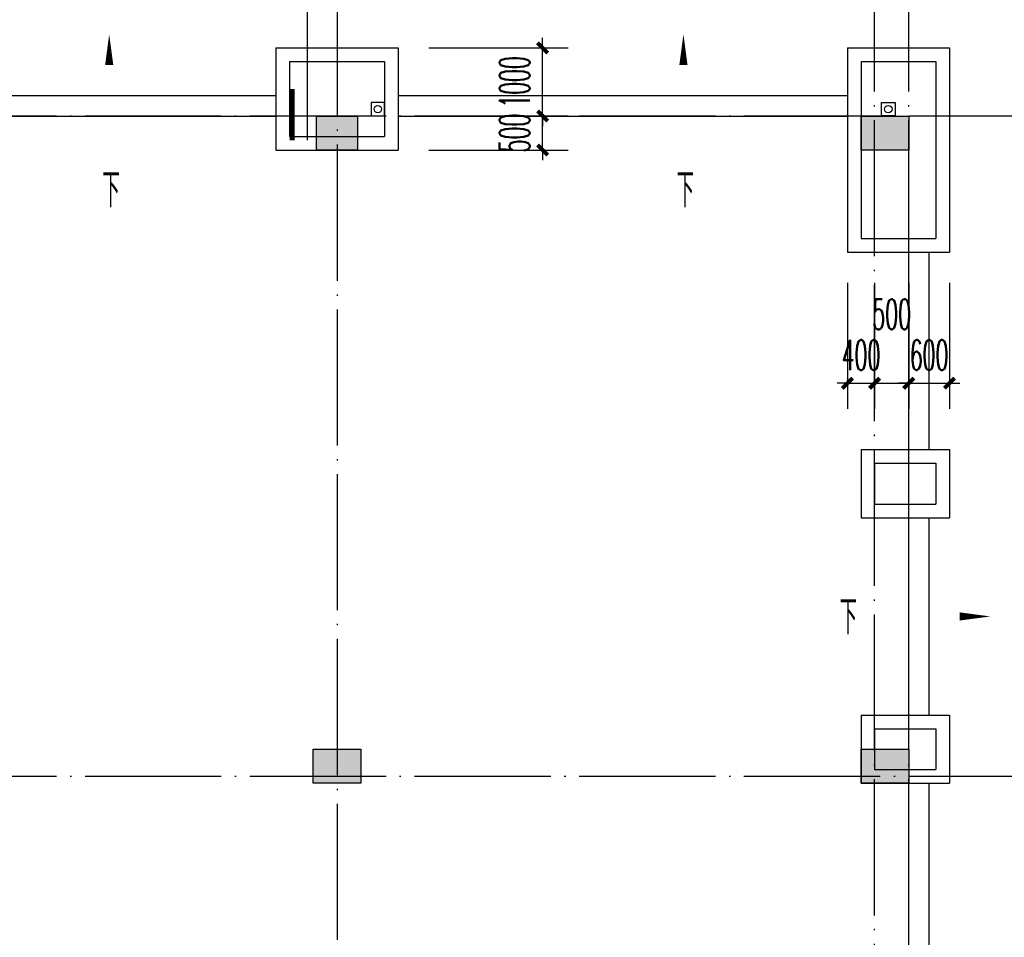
# Model space of a CAD drawing. Extents: x 1779708 to 7299578, y -1121471 to 88434.
# Tile 238 of 256: x 4385604 to 4400072, y -934906 to -921429. Entities that reach past the tile are written whole.
import ezdxf

# ---------------------------------------------------------------- set-up
doc = ezdxf.new("R2010")
doc.units = 0
doc.header["$LTSCALE"] = 1000
doc.header["$MEASUREMENT"] = 0
doc.linetypes.add('DASH', pattern=[0.35, 0.25, -0.1])
doc.linetypes.add('DOTE', pattern=[2.42, 2, -0.2, 0.02, -0.2])
doc.layers.get('0').update_dxf_attribs({"linetype": 'CONTINUOUS'})
doc.layers.get('Defpoints').update_dxf_attribs({"linetype": 'CONTINUOUS'})
for name, color, linetype in [('11111111111111111111111111111', 50, 'DASH'), ('DIM_IDEN', 3, 'CONTINUOUS'), ('DIM_SYMB', 3, 'CONTINUOUS'), ('DIM_污水', 3, 'CONTINUOUS'), ('DOTE', 1, 'DOTE'), ('P_PS_DIM', 1, 'CONTINUOUS'), ('PUB_DIM', 3, 'CONTINUOUS'), ('PUB_TEXT', 7, 'CONTINUOUS'), ('STAIR', 2, 'CONTINUOUS'), ('WALL', 255, 'CONTINUOUS'), ('墙柱', 2, 'CONTINUOUS'), ('室外构件', 4, 'CONTINUOUS')]:
    doc.layers.add(name, color=color, linetype=linetype)
doc.styles.add('_TCH_DIM', font='SIMPLEX.shx', dxfattribs={"width": 0.7, "bigfont": 'GBCBIG.shx'})
doc.styles.add('_TCH_DIM_T3', font='SIMPLEX.shx', dxfattribs={"width": 0.494118, "bigfont": 'GBCBIG.shx'})
doc.dimstyles.new('_TCH_ARCH&&150', dxfattribs={"dimtxt": 446.25, "dimasz": 150, "dimexe": 375, "dimexo": 450, "dimgap": 189.375, "dimtad": 1, "dimdec": 0, "dimzin": 0, "dimdsep": 46, "dimtxsty": '_TCH_DIM_T3', "dimblk": 'ARCHTICK', "dimcen": 0.09, "dimdle": 225, "dimclrt": 7, "dimazin": 2, "dimtfac": 1, "dimtdec": 0, "dimtix": 1, "dimtmove": 2, "dimatfit": 3, "dimfxl": 250, "dimtolj": 1, "dimtzin": 0, "dimarcsym": 0})

# ---------------------------------------------------------------- blocks, each defined once
blk = doc.blocks.new('A$C159220C3')
at = {"layer": 'DOTE'}
for p, q in [((76400, 149200), (76400, 7200)), ((84300, 7200), (84300, 149200)), ((84800, 7200), (84800, 149200)), ((86800, 147200), (7200, 147200)), ((86800, 137500), (7200, 137500))]:
    blk.add_line(p, q, dxfattribs=at)
blk = doc.blocks.new('a1')
at = {"layer": '11111111111111111111111111111'}
for p, q in [((59122, 49136), (59122, 48936)), ((59322, 49136), (59122, 49136)), ((59322, 48936), (59322, 49136)), ((59122, 48936), (59322, 48936))]:
    blk.add_line(p, q, dxfattribs=at)
blk = doc.blocks.new('_ArchTick')
at = {"color": 0, "linetype": 'ByBlock', "const_width": 0.4}
blk.add_lwpolyline([(-0.5, -0.5), (0.5, 0.5)], dxfattribs=at)
blk = doc.blocks.new('*D5372')
at = {"layer": 'Defpoints', "color": 0, "transparency": 16777216}
for p in [(4391167, -922843), (4393288, -922843), (4391167, -923343)]:
    blk.add_point(p, dxfattribs=at)
at = {"layer": 'PUB_DIM', "color": 0, "lineweight": -2, "transparency": 16777216}
for p, q in [((4393288, -922843), (4393288, -922693)), ((4391617, -922843), (4393663, -922843)), ((4393288, -923343), (4393288, -922843)), ((4391617, -923343), (4393663, -923343)), ((4393288, -923343), (4393288, -923493))]:
    blk.add_line(p, q, dxfattribs=at)
at = {"layer": 'PUB_DIM', "color": 0, "lineweight": -2, "transparency": 16777216, "xscale": 150, "yscale": 150, "zscale": 150}
for p, rotation in [((4393288, -922843), 270), ((4393288, -923343), 90)]:
    blk.add_blockref('_ArchTick', p, dxfattribs=dict(at, rotation=rotation))
at = {"layer": 'PUB_DIM', "color": 7, "transparency": 16777216, "insert": (4392876, -923093), "char_height": 446.2, "attachment_point": 5, "rotation": 90, "style": '_TCH_DIM_T3'}
blk.add_mtext('\\A1;500', dxfattribs=at)
blk = doc.blocks.new('*D5373')
at = {"layer": 'Defpoints', "color": 0, "transparency": 16777216}
for p in [(4391167, -921843), (4393288, -921843), (4391167, -922843)]:
    blk.add_point(p, dxfattribs=at)
at = {"layer": 'PUB_DIM', "color": 0, "lineweight": -2, "transparency": 16777216}
for p, q in [((4393288, -921843), (4393288, -921693)), ((4391617, -921843), (4393663, -921843)), ((4393288, -922843), (4393288, -921843)), ((4391617, -922843), (4393663, -922843)), ((4393288, -922843), (4393288, -922993))]:
    blk.add_line(p, q, dxfattribs=at)
at = {"layer": 'PUB_DIM', "color": 0, "lineweight": -2, "transparency": 16777216, "xscale": 150, "yscale": 150, "zscale": 150}
for p, rotation in [((4393288, -921843), 270), ((4393288, -922843), 90)]:
    blk.add_blockref('_ArchTick', p, dxfattribs=dict(at, rotation=rotation))
at = {"layer": 'PUB_DIM', "color": 7, "transparency": 16777216, "insert": (4392876, -922343), "char_height": 446.2, "attachment_point": 5, "rotation": 90, "style": '_TCH_DIM_T3'}
blk.add_mtext('\\A1;1000', dxfattribs=at)
blk = doc.blocks.new('*D5376')
at = {"layer": 'Defpoints', "color": 0, "transparency": 16777216}
for p in [(4398667, -924843), (4399267, -924843), (4399267, -926768)]:
    blk.add_point(p, dxfattribs=at)
at = {"layer": 'PUB_DIM', "color": 0, "lineweight": -2, "transparency": 16777216}
for p, q in [((4398667, -925293), (4398667, -927143)), ((4399267, -925293), (4399267, -927143)), ((4398667, -926768), (4398517, -926768)), ((4398667, -926768), (4399267, -926768)), ((4399267, -926768), (4399417, -926768))]:
    blk.add_line(p, q, dxfattribs=at)
at = {"layer": 'PUB_DIM', "color": 0, "lineweight": -2, "transparency": 16777216, "xscale": 150, "yscale": 150, "zscale": 150}
blk.add_blockref('_ArchTick', (4398667, -926768), dxfattribs=at)
at = {"layer": 'PUB_DIM', "color": 0, "lineweight": -2, "transparency": 16777216, "xscale": 150, "yscale": 150, "zscale": 150, "rotation": 180}
blk.add_blockref('_ArchTick', (4399267, -926768), dxfattribs=at)
at = {"layer": 'PUB_DIM', "color": 7, "transparency": 16777216, "insert": (4398967, -926355), "char_height": 446.2, "attachment_point": 5, "style": '_TCH_DIM_T3'}
blk.add_mtext('\\A1;600', dxfattribs=at)
blk = doc.blocks.new('*D5377')
at = {"layer": 'Defpoints', "color": 0, "transparency": 16777216}
for p in [(4398167, -924843), (4398667, -924843), (4398667, -926768)]:
    blk.add_point(p, dxfattribs=at)
at = {"layer": 'PUB_DIM', "color": 0, "lineweight": -2, "transparency": 16777216}
for p, q in [((4398167, -925293), (4398167, -927143)), ((4398667, -925293), (4398667, -927143)), ((4397942, -926768), (4398892, -926768))]:
    blk.add_line(p, q, dxfattribs=at)
at = {"layer": 'PUB_DIM', "color": 0, "lineweight": -2, "transparency": 16777216, "xscale": 150, "yscale": 150, "zscale": 150, "rotation": 180}
blk.add_blockref('_ArchTick', (4398167, -926768), dxfattribs=at)
at = {"layer": 'PUB_DIM', "color": 0, "lineweight": -2, "transparency": 16777216, "xscale": 150, "yscale": 150, "zscale": 150}
blk.add_blockref('_ArchTick', (4398667, -926768), dxfattribs=at)
at = {"layer": 'PUB_DIM', "color": 7, "transparency": 16777216, "insert": (4398417, -925755), "char_height": 446.2, "attachment_point": 5, "style": '_TCH_DIM_T3'}
blk.add_mtext('\\A1;500', dxfattribs=at)
blk = doc.blocks.new('*D5378')
at = {"layer": 'Defpoints', "color": 0, "transparency": 16777216}
for p in [(4397767, -924843), (4398167, -924843), (4398167, -926768)]:
    blk.add_point(p, dxfattribs=at)
at = {"layer": 'PUB_DIM', "color": 0, "lineweight": -2, "transparency": 16777216}
for p, q in [((4397767, -925293), (4397767, -927143)), ((4398167, -925293), (4398167, -927143)), ((4397767, -926768), (4397617, -926768)), ((4397767, -926768), (4398167, -926768)), ((4398167, -926768), (4398317, -926768))]:
    blk.add_line(p, q, dxfattribs=at)
at = {"layer": 'PUB_DIM', "color": 0, "lineweight": -2, "transparency": 16777216, "xscale": 150, "yscale": 150, "zscale": 150}
blk.add_blockref('_ArchTick', (4397767, -926768), dxfattribs=at)
at = {"layer": 'PUB_DIM', "color": 0, "lineweight": -2, "transparency": 16777216, "xscale": 150, "yscale": 150, "zscale": 150, "rotation": 180}
blk.add_blockref('_ArchTick', (4398167, -926768), dxfattribs=at)
at = {"layer": 'PUB_DIM', "color": 7, "transparency": 16777216, "insert": (4397967, -926355), "char_height": 446.2, "attachment_point": 5, "style": '_TCH_DIM_T3'}
blk.add_mtext('\\A1;400', dxfattribs=at)

msp = doc.modelspace()

# ---------------------------------------------------------------- hatches: boundary and pattern name
at = {"layer": '墙柱'}
h = msp.add_hatch(color=256, dxfattribs=at)
h.paths.add_polyline_path([(4323067.1, -1009843.3), (4324067.1, -1009843.3), (4324067.1, -1010343.3), (4323067.1, -1010343.3)])
h.paths.add_polyline_path([(4323067.1, -1016093.3), (4324067.1, -1016093.3), (4324067.1, -1016593.3), (4323067.1, -1016593.3)])
h.paths.add_polyline_path([(4323067.1, -1022643.3), (4324067.1, -1022643.3), (4324067.1, -1023143.3), (4323067.1, -1023143.3)])
h.paths.add_polyline_path([(4397967.1, -1051543.3), (4398667.1, -1051543.3), (4398667.1, -1051043.3), (4397967.1, -1051043.3)])
h.paths.add_polyline_path([(4347917.1, -1019143.3), (4348617.1, -1019143.3), (4348617.1, -1019643.3), (4347917.1, -1019643.3)])
h.paths.add_polyline_path([(4389917.1, -1051543.3), (4390617.1, -1051543.3), (4390617.1, -1051043.3), (4389917.1, -1051043.3)])
h.paths.add_polyline_path([(4347917.1, -1051543.3), (4348617.1, -1051543.3), (4348617.1, -1051043.3), (4347917.1, -1051043.3)])
h.paths.add_polyline_path([(4323567.1, -1028493.3), (4324067.1, -1028493.3), (4324067.1, -1028993.3), (4323567.1, -1028993.3)])
h.paths.add_polyline_path([(4350197.1, -1045743.3), (4350197.1, -1045443.3), (4349297.1, -1045443.3), (4349297.1, -1045743.3)])
h.paths.add_polyline_path([(4377567.1, -1060843.3), (4378067.1, -1060843.3), (4378067.1, -1060343.3), (4377567.1, -1060343.3)])
h.paths.add_polyline_path([(4339667.1, -1009843.3), (4340167.1, -1009843.3), (4340167.1, -1010343.3), (4339667.1, -1010343.3)])
h.paths.add_polyline_path([(4347967.1, -1009843.3), (4348567.1, -1009843.3), (4348567.1, -1010343.3), (4347967.1, -1010343.3)])
h.paths.add_polyline_path([(4365067.1, -1019043.3), (4365667.1, -1019043.3), (4365667.1, -1019643.3), (4365067.1, -1019643.3)])
h.paths.add_polyline_path([(4381567.1, -1027843.3), (4382167.1, -1027843.3), (4382167.1, -1028443.3), (4381567.1, -1028443.3)])
h.paths.add_polyline_path([(4336067.1, -1015993.3), (4336567.1, -1015993.3), (4336567.1, -1016693.3), (4336067.1, -1016693.3)])
h.paths.add_polyline_path([(4389767.1, -1023743.3), (4390267.1, -1023743.3), (4390267.1, -1024243.3), (4389767.1, -1024243.3)])
h.paths.add_polyline_path([(4339567.1, -1048043.3), (4340167.1, -1048043.3), (4340167.1, -1047543.3), (4339567.1, -1047543.3)])
h.paths.add_polyline_path([(4343767.1, -1041443.3), (4344267.1, -1041443.3), (4344267.1, -1040943.3), (4343767.1, -1040943.3)])
h.paths.add_polyline_path([(4343767.1, -1034843.3), (4344267.1, -1034843.3), (4344267.1, -1034343.3), (4343767.1, -1034343.3)])
h.paths.add_polyline_path([(4336067.1, -1029093.3), (4336567.1, -1029093.3), (4336567.1, -1028393.3), (4336067.1, -1028393.3)])
h.paths.add_polyline_path([(4343767.1, -1022643.3), (4344267.1, -1022643.3), (4344267.1, -1023143.3), (4343767.1, -1023143.3)])
h.paths.add_polyline_path([(4336067.1, -1009843.3), (4336567.1, -1009843.3), (4336567.1, -1010343.3), (4336067.1, -1010343.3)])
h.paths.add_polyline_path([(4377967.1, -1036343.3), (4377467.1, -1036343.3), (4377467.1, -1035843.3), (4377967.1, -1035843.3)])
h.paths.add_polyline_path([(4397967.1, -1019143.3), (4398667.1, -1019143.3), (4398667.1, -1019643.3), (4397967.1, -1019643.3)])
h.paths.add_polyline_path([(4331467.1, -1048043.3), (4331967.1, -1048043.3), (4331967.1, -1047543.3), (4331467.1, -1047543.3)])
h.paths.add_polyline_path([(4389917.1, -1036443.3), (4390617.1, -1036443.3), (4390617.1, -1035843.3), (4389917.1, -1035843.3)])
h.paths.add_polyline_path([(4397967.1, -1035843.3), (4398667.1, -1035843.3), (4398667.1, -1036443.3), (4397967.1, -1036443.3)])
h.paths.add_polyline_path([(4381567.1, -1035843.3), (4382167.1, -1035843.3), (4382167.1, -1036443.3), (4381567.1, -1036443.3)])
h.paths.add_polyline_path([(4389767.1, -1027943.3), (4390267.1, -1027943.3), (4390267.1, -1028443.3), (4389767.1, -1028443.3)])
h.paths.add_polyline_path([(4377467.1, -1027943.3), (4377967.1, -1027943.3), (4377967.1, -1028443.3), (4377467.1, -1028443.3)])
h.paths.add_polyline_path([(4373217.1, -1048043.3), (4373717.1, -1048043.3), (4373717.1, -1047543.3), (4373217.1, -1047543.3)])
h.paths.add_polyline_path([(4369267.1, -1009843.3), (4369767.1, -1009843.3), (4369767.1, -1010343.3), (4369267.1, -1010343.3)])
h.paths.add_polyline_path([(4365567.1, -1022643.3), (4365067.1, -1022643.3), (4365067.1, -1023143.3), (4365567.1, -1023143.3)])
h.paths.add_polyline_path([(4365567.1, -1009843.3), (4365067.1, -1009843.3), (4365067.1, -1010343.3), (4365567.1, -1010343.3)])
h.paths.add_polyline_path([(4347967.1, -1022643.3), (4348467.1, -1022643.3), (4348467.1, -1023143.3), (4347967.1, -1023143.3)])
h.paths.add_polyline_path([(4343767.1, -1028993.3), (4344267.1, -1028993.3), (4344267.1, -1028493.3), (4343767.1, -1028493.3)])
h.paths.add_polyline_path([(4336067.1, -1023343.3), (4336567.1, -1023343.3), (4336567.1, -1022643.3), (4336067.1, -1022643.3)])
h.paths.add_polyline_path([(4339567.1, -1034843.3), (4340167.1, -1034843.3), (4340167.1, -1034343.3), (4339567.1, -1034343.3)])
h.paths.add_polyline_path([(4331167.1, -1034843.3), (4331767.1, -1034843.3), (4331767.1, -1034343.3), (4331167.1, -1034343.3)])
h.paths.add_polyline_path([(4323067.1, -1034843.3), (4324067.1, -1034843.3), (4324067.1, -1034343.3), (4323067.1, -1034343.3)])
h.paths.add_polyline_path([(4339567.1, -1041543.3), (4340167.1, -1041543.3), (4340167.1, -1040943.3), (4339567.1, -1040943.3)])
h.paths.add_polyline_path([(4331467.1, -1041543.3), (4331967.1, -1041543.3), (4331967.1, -1040943.3), (4331467.1, -1040943.3)])
h.paths.add_polyline_path([(4397967.1, -1022343.3), (4398667.1, -1022343.3), (4398667.1, -1022843.3), (4397967.1, -1022843.3)])
h.paths.add_polyline_path([(4398167.1, -1009843.3), (4398667.1, -1009843.3), (4398667.1, -1010343.3), (4398167.1, -1010343.3)])
h.paths.add_polyline_path([(4389917.1, -1018943.3), (4390617.1, -1018943.3), (4390617.1, -1019643.3), (4389917.1, -1019643.3)])
h.paths.add_polyline_path([(4389867.1, -1009843.3), (4390667.1, -1009843.3), (4390667.1, -1010343.3), (4389867.1, -1010343.3)])
h.paths.add_polyline_path([(4381517.1, -1018943.3), (4382217.1, -1018943.3), (4382217.1, -1019643.3), (4381517.1, -1019643.3)])
h.paths.add_polyline_path([(4381567.1, -1009843.3), (4382167.1, -1009843.3), (4382167.1, -1010343.3), (4381567.1, -1010343.3)])
h.paths.add_polyline_path([(4373217.1, -1022643.3), (4373717.1, -1022643.3), (4373717.1, -1023143.3), (4373217.1, -1023143.3)])
h.paths.add_polyline_path([(4373117.1, -1019143.3), (4373817.1, -1019143.3), (4373817.1, -1019643.3), (4373117.1, -1019643.3)])
h.paths.add_polyline_path([(4373217.1, -1009843.3), (4373717.1, -1009843.3), (4373717.1, -1010343.3), (4373217.1, -1010343.3)])
h.paths.add_polyline_path([(4356167.1, -1022643.3), (4356667.1, -1022643.3), (4356667.1, -1023143.3), (4356167.1, -1023143.3)])
h.paths.add_polyline_path([(4356067.1, -1019043.3), (4356667.1, -1019043.3), (4356667.1, -1019643.3), (4356067.1, -1019643.3)])
h.paths.add_polyline_path([(4339567.1, -1019043.3), (4340167.1, -1019043.3), (4340167.1, -1019643.3), (4339567.1, -1019643.3)])
h.paths.add_polyline_path([(4356167.1, -1009843.3), (4356667.1, -1009843.3), (4356667.1, -1010343.3), (4356167.1, -1010343.3)])
h.paths.add_polyline_path([(4389917.1, -1048043.3), (4390617.1, -1048043.3), (4390617.1, -1047443.3), (4389917.1, -1047443.3)])
h.paths.add_polyline_path([(4397967.1, -1060843.3), (4398667.1, -1060843.3), (4398667.1, -1060343.3), (4397967.1, -1060343.3)])
h.paths.add_polyline_path([(4389967.1, -1060843.3), (4390567.1, -1060843.3), (4390567.1, -1060343.3), (4389967.1, -1060343.3)])
h.paths.add_polyline_path([(4381567.1, -1048043.3), (4382167.1, -1048043.3), (4382167.1, -1047443.3), (4381567.1, -1047443.3)])
h.paths.add_polyline_path([(4381517.1, -1051543.3), (4382217.1, -1051543.3), (4382217.1, -1051043.3), (4381517.1, -1051043.3)])
h.paths.add_polyline_path([(4381617.1, -1060843.3), (4382117.1, -1060843.3), (4382117.1, -1060343.3), (4381617.1, -1060343.3)])
h.paths.add_polyline_path([(4373167.1, -1051643.3), (4373767.1, -1051643.3), (4373767.1, -1051043.3), (4373167.1, -1051043.3)])
h.paths.add_polyline_path([(4373167.1, -1060843.3), (4373767.1, -1060843.3), (4373767.1, -1060343.3), (4373167.1, -1060343.3)])
h.paths.add_polyline_path([(4365067.1, -1048043.3), (4365567.1, -1048043.3), (4365567.1, -1047543.3), (4365067.1, -1047543.3)])
h.paths.add_polyline_path([(4365067.1, -1051643.3), (4365667.1, -1051643.3), (4365667.1, -1051043.3), (4365067.1, -1051043.3)])
h.paths.add_polyline_path([(4356167.1, -1048043.3), (4356667.1, -1048043.3), (4356667.1, -1047543.3), (4356167.1, -1047543.3)])
h.paths.add_polyline_path([(4348127.1, -1048043.3), (4348727.1, -1048043.3), (4348727.1, -1047643.3), (4348127.1, -1047643.3)])
h.paths.add_polyline_path([(4356067.1, -1051643.3), (4356667.1, -1051643.3), (4356667.1, -1051043.3), (4356067.1, -1051043.3)])
h.paths.add_polyline_path([(4323067.1, -1048343.3), (4323767.1, -1048343.3), (4323767.1, -1047843.3), (4323067.1, -1047843.3)])
h.paths.add_polyline_path([(4323067.1, -1051543.3), (4323767.1, -1051543.3), (4323767.1, -1051043.3), (4323067.1, -1051043.3)])
h.paths.add_polyline_path([(4331117.1, -1051543.3), (4331817.1, -1051543.3), (4331817.1, -1051043.3), (4331117.1, -1051043.3)])
h.paths.add_polyline_path([(4339567.1, -1051643.3), (4340167.1, -1051643.3), (4340167.1, -1051043.3), (4339567.1, -1051043.3)])
h.paths.add_polyline_path([(4365067.1, -1060843.3), (4365567.1, -1060843.3), (4365567.1, -1060343.3), (4365067.1, -1060343.3)])
h.paths.add_polyline_path([(4356167.1, -1060843.3), (4356667.1, -1060843.3), (4356667.1, -1060343.3), (4356167.1, -1060343.3)])
h.paths.add_polyline_path([(4347967.1, -1060843.3), (4348567.1, -1060843.3), (4348567.1, -1060343.3), (4347967.1, -1060343.3)])
h.paths.add_polyline_path([(4339567.1, -1060843.3), (4340167.1, -1060843.3), (4340167.1, -1060343.3), (4339567.1, -1060343.3)])
h.paths.add_polyline_path([(4331117.1, -1060843.3), (4331817.1, -1060843.3), (4331817.1, -1060343.3), (4331117.1, -1060343.3)])
h.paths.add_polyline_path([(4323067.1, -1060843.3), (4323567.1, -1060843.3), (4323567.1, -1060343.3), (4323067.1, -1060343.3)])
h.paths.add_polyline_path([(4397967.1, -1048043.3), (4398667.1, -1048043.3), (4398667.1, -1047443.3), (4397967.1, -1047443.3)])
h.paths.add_polyline_path([(4323067.1, -973843.3), (4324067.1, -973843.3), (4324067.1, -973343.3), (4323067.1, -973343.3)])
h.paths.add_polyline_path([(4323067.1, -967593.3), (4324067.1, -967593.3), (4324067.1, -967093.3), (4323067.1, -967093.3)])
h.paths.add_polyline_path([(4323067.1, -961043.3), (4324067.1, -961043.3), (4324067.1, -960543.3), (4323067.1, -960543.3)])
h.paths.add_polyline_path([(4397967.1, -932143.3), (4398667.1, -932143.3), (4398667.1, -932643.3), (4397967.1, -932643.3)])
h.paths.add_polyline_path([(4347917.1, -964543.3), (4348617.1, -964543.3), (4348617.1, -964043.3), (4347917.1, -964043.3)])
h.paths.add_polyline_path([(4389917.1, -932143.3), (4390617.1, -932143.3), (4390617.1, -932643.3), (4389917.1, -932643.3)])
h.paths.add_polyline_path([(4347917.1, -932143.3), (4348617.1, -932143.3), (4348617.1, -932643.3), (4347917.1, -932643.3)])
h.paths.add_polyline_path([(4323567.1, -955193.3), (4324067.1, -955193.3), (4324067.1, -954693.3), (4323567.1, -954693.3)])
h.paths.add_polyline_path([(4350197.1, -937943.3), (4350197.1, -938243.3), (4349297.1, -938243.3), (4349297.1, -937943.3)])
h.paths.add_polyline_path([(4377567.1, -922843.3), (4378067.1, -922843.3), (4378067.1, -923343.3), (4377567.1, -923343.3)])
h.paths.add_polyline_path([(4339667.1, -973843.3), (4340167.1, -973843.3), (4340167.1, -973343.3), (4339667.1, -973343.3)])
h.paths.add_polyline_path([(4347967.1, -973843.3), (4348567.1, -973843.3), (4348567.1, -973343.3), (4347967.1, -973343.3)])
h.paths.add_polyline_path([(4365067.1, -964643.3), (4365667.1, -964643.3), (4365667.1, -964043.3), (4365067.1, -964043.3)])
h.paths.add_polyline_path([(4381567.1, -955843.3), (4382167.1, -955843.3), (4382167.1, -955243.3), (4381567.1, -955243.3)])
h.paths.add_polyline_path([(4336067.1, -967693.3), (4336567.1, -967693.3), (4336567.1, -966993.3), (4336067.1, -966993.3)])
h.paths.add_polyline_path([(4389767.1, -959943.3), (4390267.1, -959943.3), (4390267.1, -959443.3), (4389767.1, -959443.3)])
h.paths.add_polyline_path([(4339567.1, -935643.3), (4340167.1, -935643.3), (4340167.1, -936143.3), (4339567.1, -936143.3)])
h.paths.add_polyline_path([(4343767.1, -942243.3), (4344267.1, -942243.3), (4344267.1, -942743.3), (4343767.1, -942743.3)])
h.paths.add_polyline_path([(4343767.1, -948843.3), (4344267.1, -948843.3), (4344267.1, -949343.3), (4343767.1, -949343.3)])
h.paths.add_polyline_path([(4336067.1, -954593.3), (4336567.1, -954593.3), (4336567.1, -955293.3), (4336067.1, -955293.3)])
h.paths.add_polyline_path([(4343767.1, -961043.3), (4344267.1, -961043.3), (4344267.1, -960543.3), (4343767.1, -960543.3)])
h.paths.add_polyline_path([(4336067.1, -973843.3), (4336567.1, -973843.3), (4336567.1, -973343.3), (4336067.1, -973343.3)])
h.paths.add_polyline_path([(4377967.1, -947343.3), (4377467.1, -947343.3), (4377467.1, -947843.3), (4377967.1, -947843.3)])
h.paths.add_polyline_path([(4397967.1, -964543.3), (4398667.1, -964543.3), (4398667.1, -964043.3), (4397967.1, -964043.3)])
h.paths.add_polyline_path([(4331467.1, -935643.3), (4331967.1, -935643.3), (4331967.1, -936143.3), (4331467.1, -936143.3)])
h.paths.add_polyline_path([(4389917.1, -947243.3), (4390617.1, -947243.3), (4390617.1, -947843.3), (4389917.1, -947843.3)])
h.paths.add_polyline_path([(4397967.1, -947843.3), (4398667.1, -947843.3), (4398667.1, -947243.3), (4397967.1, -947243.3)])
h.paths.add_polyline_path([(4381567.1, -947843.3), (4382167.1, -947843.3), (4382167.1, -947243.3), (4381567.1, -947243.3)])
h.paths.add_polyline_path([(4389767.1, -955743.3), (4390267.1, -955743.3), (4390267.1, -955243.3), (4389767.1, -955243.3)])
h.paths.add_polyline_path([(4377467.1, -955743.3), (4377967.1, -955743.3), (4377967.1, -955243.3), (4377467.1, -955243.3)])
h.paths.add_polyline_path([(4373217.1, -935643.3), (4373717.1, -935643.3), (4373717.1, -936143.3), (4373217.1, -936143.3)])
h.paths.add_polyline_path([(4369267.1, -973843.3), (4369767.1, -973843.3), (4369767.1, -973343.3), (4369267.1, -973343.3)])
h.paths.add_polyline_path([(4365567.1, -961043.3), (4365067.1, -961043.3), (4365067.1, -960543.3), (4365567.1, -960543.3)])
h.paths.add_polyline_path([(4365567.1, -973843.3), (4365067.1, -973843.3), (4365067.1, -973343.3), (4365567.1, -973343.3)])
h.paths.add_polyline_path([(4347967.1, -961043.3), (4348467.1, -961043.3), (4348467.1, -960543.3), (4347967.1, -960543.3)])
h.paths.add_polyline_path([(4343767.1, -954693.3), (4344267.1, -954693.3), (4344267.1, -955193.3), (4343767.1, -955193.3)])
h.paths.add_polyline_path([(4336067.1, -960343.3), (4336567.1, -960343.3), (4336567.1, -961043.3), (4336067.1, -961043.3)])
h.paths.add_polyline_path([(4339567.1, -948843.3), (4340167.1, -948843.3), (4340167.1, -949343.3), (4339567.1, -949343.3)])
h.paths.add_polyline_path([(4331167.1, -948843.3), (4331767.1, -948843.3), (4331767.1, -949343.3), (4331167.1, -949343.3)])
h.paths.add_polyline_path([(4323067.1, -948843.3), (4324067.1, -948843.3), (4324067.1, -949343.3), (4323067.1, -949343.3)])
h.paths.add_polyline_path([(4339567.1, -942143.3), (4340167.1, -942143.3), (4340167.1, -942743.3), (4339567.1, -942743.3)])
h.paths.add_polyline_path([(4331467.1, -942143.3), (4331967.1, -942143.3), (4331967.1, -942743.3), (4331467.1, -942743.3)])
h.paths.add_polyline_path([(4397967.1, -961343.3), (4398667.1, -961343.3), (4398667.1, -960843.3), (4397967.1, -960843.3)])
h.paths.add_polyline_path([(4398167.1, -973843.3), (4398667.1, -973843.3), (4398667.1, -973343.3), (4398167.1, -973343.3)])
h.paths.add_polyline_path([(4389917.1, -964743.3), (4390617.1, -964743.3), (4390617.1, -964043.3), (4389917.1, -964043.3)])
h.paths.add_polyline_path([(4389867.1, -973843.3), (4390667.1, -973843.3), (4390667.1, -973343.3), (4389867.1, -973343.3)])
h.paths.add_polyline_path([(4381517.1, -964743.3), (4382217.1, -964743.3), (4382217.1, -964043.3), (4381517.1, -964043.3)])
h.paths.add_polyline_path([(4381567.1, -973843.3), (4382167.1, -973843.3), (4382167.1, -973343.3), (4381567.1, -973343.3)])
h.paths.add_polyline_path([(4373217.1, -961043.3), (4373717.1, -961043.3), (4373717.1, -960543.3), (4373217.1, -960543.3)])
h.paths.add_polyline_path([(4373117.1, -964543.3), (4373817.1, -964543.3), (4373817.1, -964043.3), (4373117.1, -964043.3)])
h.paths.add_polyline_path([(4373217.1, -973843.3), (4373717.1, -973843.3), (4373717.1, -973343.3), (4373217.1, -973343.3)])
h.paths.add_polyline_path([(4356167.1, -961043.3), (4356667.1, -961043.3), (4356667.1, -960543.3), (4356167.1, -960543.3)])
h.paths.add_polyline_path([(4356067.1, -964643.3), (4356667.1, -964643.3), (4356667.1, -964043.3), (4356067.1, -964043.3)])
h.paths.add_polyline_path([(4339567.1, -964643.3), (4340167.1, -964643.3), (4340167.1, -964043.3), (4339567.1, -964043.3)])
h.paths.add_polyline_path([(4356167.1, -973843.3), (4356667.1, -973843.3), (4356667.1, -973343.3), (4356167.1, -973343.3)])
h.paths.add_polyline_path([(4389917.1, -935643.3), (4390617.1, -935643.3), (4390617.1, -936243.3), (4389917.1, -936243.3)])
h.paths.add_polyline_path([(4397967.1, -922843.3), (4398667.1, -922843.3), (4398667.1, -923343.3), (4397967.1, -923343.3)])
h.paths.add_polyline_path([(4389967.1, -922843.3), (4390567.1, -922843.3), (4390567.1, -923343.3), (4389967.1, -923343.3)])
h.paths.add_polyline_path([(4381567.1, -935643.3), (4382167.1, -935643.3), (4382167.1, -936243.3), (4381567.1, -936243.3)])
h.paths.add_polyline_path([(4381517.1, -932143.3), (4382217.1, -932143.3), (4382217.1, -932643.3), (4381517.1, -932643.3)])
h.paths.add_polyline_path([(4381617.1, -922843.3), (4382117.1, -922843.3), (4382117.1, -923343.3), (4381617.1, -923343.3)])
h.paths.add_polyline_path([(4373167.1, -932043.3), (4373767.1, -932043.3), (4373767.1, -932643.3), (4373167.1, -932643.3)])
h.paths.add_polyline_path([(4373167.1, -922843.3), (4373767.1, -922843.3), (4373767.1, -923343.3), (4373167.1, -923343.3)])
h.paths.add_polyline_path([(4365067.1, -935643.3), (4365567.1, -935643.3), (4365567.1, -936143.3), (4365067.1, -936143.3)])
h.paths.add_polyline_path([(4365067.1, -932043.3), (4365667.1, -932043.3), (4365667.1, -932643.3), (4365067.1, -932643.3)])
h.paths.add_polyline_path([(4356167.1, -935643.3), (4356667.1, -935643.3), (4356667.1, -936143.3), (4356167.1, -936143.3)])
h.paths.add_polyline_path([(4348127.1, -935643.3), (4348727.1, -935643.3), (4348727.1, -936043.3), (4348127.1, -936043.3)])
h.paths.add_polyline_path([(4356067.1, -932043.3), (4356667.1, -932043.3), (4356667.1, -932643.3), (4356067.1, -932643.3)])
h.paths.add_polyline_path([(4323067.1, -935343.3), (4323767.1, -935343.3), (4323767.1, -935843.3), (4323067.1, -935843.3)])
h.paths.add_polyline_path([(4323067.1, -932143.3), (4323767.1, -932143.3), (4323767.1, -932643.3), (4323067.1, -932643.3)])
h.paths.add_polyline_path([(4331117.1, -932143.3), (4331817.1, -932143.3), (4331817.1, -932643.3), (4331117.1, -932643.3)])
h.paths.add_polyline_path([(4339567.1, -932043.3), (4340167.1, -932043.3), (4340167.1, -932643.3), (4339567.1, -932643.3)])
h.paths.add_polyline_path([(4365067.1, -922843.3), (4365567.1, -922843.3), (4365567.1, -923343.3), (4365067.1, -923343.3)])
h.paths.add_polyline_path([(4356167.1, -922843.3), (4356667.1, -922843.3), (4356667.1, -923343.3), (4356167.1, -923343.3)])
h.paths.add_polyline_path([(4347967.1, -922843.3), (4348567.1, -922843.3), (4348567.1, -923343.3), (4347967.1, -923343.3)])
h.paths.add_polyline_path([(4339567.1, -922843.3), (4340167.1, -922843.3), (4340167.1, -923343.3), (4339567.1, -923343.3)])
h.paths.add_polyline_path([(4331117.1, -922843.3), (4331817.1, -922843.3), (4331817.1, -923343.3), (4331117.1, -923343.3)])
h.paths.add_polyline_path([(4323067.1, -922843.3), (4323567.1, -922843.3), (4323567.1, -923343.3), (4323067.1, -923343.3)])
h.paths.add_polyline_path([(4397967.1, -935643.3), (4398667.1, -935643.3), (4398667.1, -936243.3), (4397967.1, -936243.3)])

# ---------------------------------------------------------------- linework, layer by layer
at = {"layer": 'DIM_IDEN'}
msp.add_line((4389834.5, -923198.5), (4389834.5, -912388.6), dxfattribs=at)
at = {"layer": 'DIM_IDEN', "const_width": 75}
msp.add_lwpolyline([(4389609.5, -923198.5), (4389609.5, -922448.5)], dxfattribs=at)
at = {"layer": 'DIM_SYMB'}
for points in [[(4386919.5, -923344.7, 0, 0, 0), (4386919.5, -921643.3, 0, 120, 0), (4386919.5, -922093.3, 0, 0, 0)], [(4395357.2, -923344.7, 0, 0, 0), (4395357.2, -921643.3, 0, 120, 0), (4395357.2, -922093.3, 0, 0, 0)], [(4398165.7, -930193.3, 0, 0, 0), (4399867.1, -930193.3, 0, 120, 0), (4399417.1, -930193.3, 0, 0, 0)]]:
    msp.add_lwpolyline(points, format="xyseb", dxfattribs=at)
at = {"layer": 'DIM_污水', "color": 7}
msp.add_circle((4390867.1, -922743.3), 55, dxfattribs=at)
at = {"layer": 'DIM_污水', "color": 3}
msp.add_circle((4398367.1, -922743.3), 55, dxfattribs=at)
at = {"layer": 'STAIR'}
for p, q in [((4382767.1, -922543.3), (4389367.1, -922543.3)), ((4391167.1, -922543.3), (4397767.1, -922543.3)), ((4382767.1, -922843.3), (4389367.1, -922843.3)), ((4391167.1, -922843.3), (4397767.1, -922843.3)), ((4398667.1, -927743.3), (4398667.1, -924843.3)), ((4398967.1, -927743.3), (4398967.1, -924843.3)), ((4398667.1, -931643.3), (4398667.1, -928743.3)), ((4398967.1, -931643.3), (4398967.1, -928743.3)), ((4398667.1, -935643.3), (4398667.1, -932643.3)), ((4398967.1, -935643.3), (4398967.1, -932643.3))]:
    msp.add_line(p, q, dxfattribs=at)
at = {"layer": 'WALL'}
for p, q in [((4389367.1, -921843.3), (4389367.1, -923343.3)), ((4389367.1, -921843.3), (4391167.1, -921843.3)), ((4391167.1, -921843.3), (4391167.1, -923343.3)), ((4397767.1, -921843.3), (4397767.1, -924843.3)), ((4397767.1, -921843.3), (4399267.1, -921843.3)), ((4399267.1, -921843.3), (4399267.1, -924843.3)), ((4389567.1, -922043.3), (4389567.1, -923143.3)), ((4389567.1, -922043.3), (4390967.1, -922043.3)), ((4390967.1, -922043.3), (4390967.1, -923143.3)), ((4397967.1, -922043.3), (4397967.1, -924643.3)), ((4397967.1, -922043.3), (4399067.1, -922043.3)), ((4399067.1, -922043.3), (4399067.1, -924643.3)), ((4389567.1, -923143.3), (4390967.1, -923143.3)), ((4389367.1, -923343.3), (4391167.1, -923343.3)), ((4397967.1, -924643.3), (4399067.1, -924643.3)), ((4397767.1, -924843.3), (4399267.1, -924843.3)), ((4397967.1, -927743.3), (4397967.1, -928743.3)), ((4397967.1, -927743.3), (4399267.1, -927743.3)), ((4399267.1, -927743.3), (4399267.1, -928743.3)), ((4398167.1, -927943.3), (4398167.1, -928543.3)), ((4398167.1, -927943.3), (4399067.1, -927943.3)), ((4399067.1, -927943.3), (4399067.1, -928543.3)), ((4398167.1, -928543.3), (4399067.1, -928543.3)), ((4397967.1, -928743.3), (4399267.1, -928743.3)), ((4397967.1, -931643.3), (4397967.1, -932643.3)), ((4397967.1, -931643.3), (4399267.1, -931643.3)), ((4399267.1, -931643.3), (4399267.1, -932643.3)), ((4398167.1, -931843.3), (4398167.1, -932443.3)), ((4398167.1, -931843.3), (4399067.1, -931843.3)), ((4399067.1, -931843.3), (4399067.1, -932443.3)), ((4398167.1, -932443.3), (4399067.1, -932443.3)), ((4397967.1, -932643.3), (4399267.1, -932643.3))]:
    msp.add_line(p, q, dxfattribs=at)
at = {"layer": '墙柱'}
for points in [[(4389967.1, -922843.3), (4390567.1, -922843.3), (4390567.1, -923343.3), (4389967.1, -923343.3)], [(4397967.1, -922843.3), (4398667.1, -922843.3), (4398667.1, -923343.3), (4397967.1, -923343.3)], [(4389917.1, -932143.3), (4390617.1, -932143.3), (4390617.1, -932643.3), (4389917.1, -932643.3)], [(4397967.1, -932143.3), (4398667.1, -932143.3), (4398667.1, -932643.3), (4397967.1, -932643.3)]]:
    msp.add_lwpolyline(points, close=True, dxfattribs=at)

# ---------------------------------------------------------------- block references
at = {"layer": 'P_PS_DIM', "color": 7}
msp.add_blockref('a1', (4331645.1, -971778.9), dxfattribs=at)
at = {"layer": 'P_PS_DIM', "color": 3, "xscale": -1}
msp.add_blockref('a1', (4457589.1, -971778.9), dxfattribs=at)
at = {"layer": '室外构件'}
msp.add_blockref('A$C159220C3', (4313867.1, -1070043.3), dxfattribs=at)

# ---------------------------------------------------------------- texts
at = {"layer": 'PUB_TEXT', "color": 7, "style": '_TCH_DIM', "width": 0.7}
for p in [(4386819.8, -924184.7), (4395257.5, -924184.7), (4397651.3, -930455.8)]:
    msp.add_text('下', height=506.4, dxfattribs=at).set_placement(p)

# ---------------------------------------------------------------- dimensions: what is measured, and where the dimension line sits
at = {"layer": 'PUB_DIM'}
for p1, p2, distance, picture, middle in [((4391167.1, -922843.3), (4391167.1, -921843.3), -2121.2, '*D5373', (4392875.8, -922343.3)), ((4391167.1, -923343.3), (4391167.1, -922843.3), -2121.2, '*D5372', (4392875.8, -923093.3)), ((4397767.1, -924843.3), (4398167.1, -924843.3), -1924.7, '*D5378', (4397967.1, -926355.5)), ((4398667.1, -924843.3), (4399267.1, -924843.3), -1924.7, '*D5376', (4398967.1, -926355.5))]:
    dim = msp.add_aligned_dim(p1=p1, p2=p2, distance=distance, dimstyle='_TCH_ARCH&&150', dxfattribs=at)
    dim.commit()
    dim.dimension.update_dxf_attribs({"geometry": picture, "text_midpoint": middle})
dim = msp.add_linear_dim(base=(4398667.1, -926768), p1=(4398167.1, -924843.3), p2=(4398667.1, -924843.3), angle=0, dimstyle='_TCH_ARCH&&150', dxfattribs=at)
dim.commit()
dim.dimension.update_dxf_attribs({"geometry": '*D5377', "text_midpoint": (4398417.1, -925755.5), "dimtype": 161})

doc.saveas('drawing.dxf')
